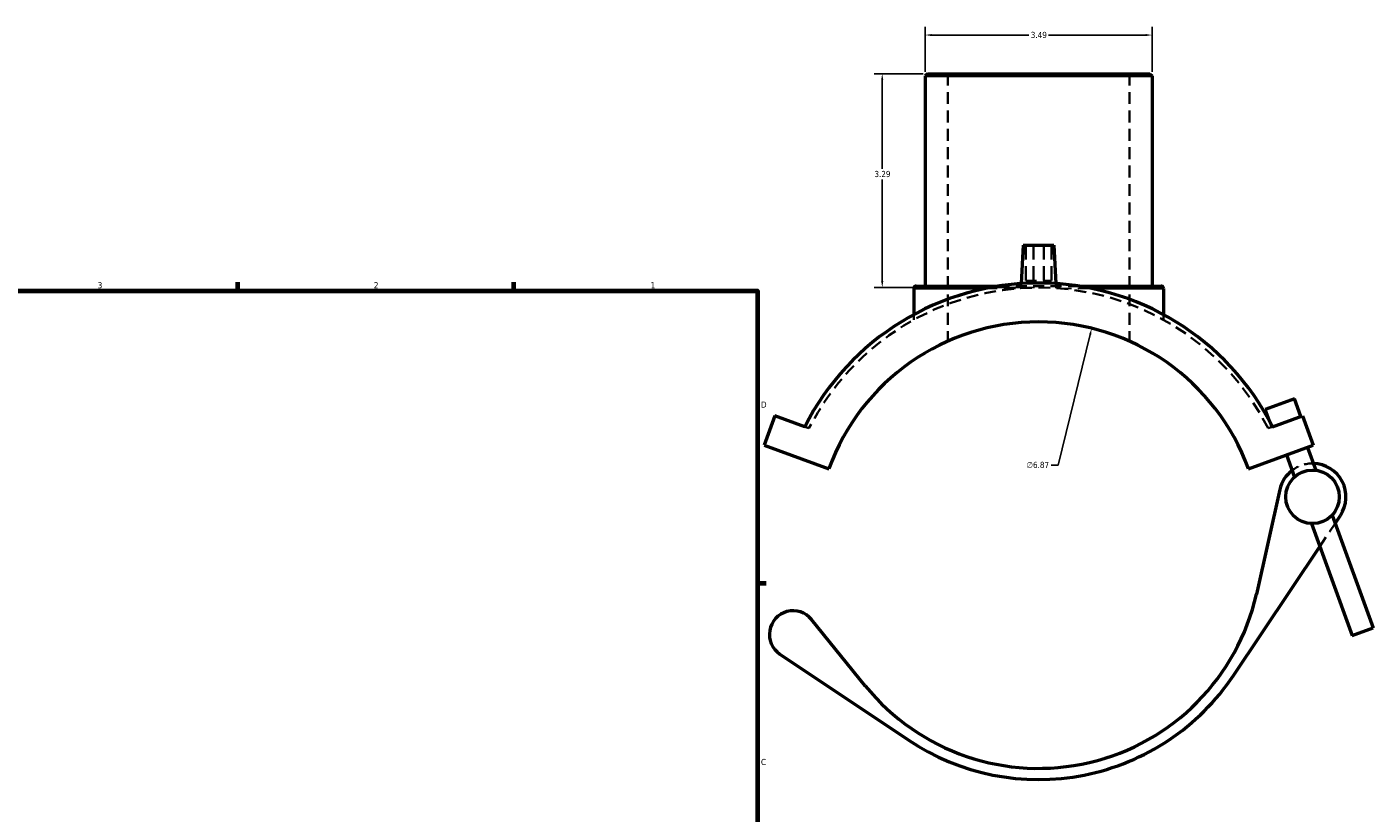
# Model space of a CAD drawing. Header units: inches. Extents: x -7.3 to 51.8, y 0.6 to 54.7.
# Tile 6 of 7: x 22.3 to 43, y 13 to 25.1. Entities that reach past the tile are written whole.
import ezdxf

# ---------------------------------------------------------------- set-up
doc = ezdxf.new("R2010")
doc.units = ezdxf.units.IN
doc.header["$MEASUREMENT"] = 0
doc.linetypes.add('DASHED', pattern=[0.2067, 0.1654, -0.0413])
for name, color, linetype, lineweight in [('Border (ANSI)', 7, 'Continuous', 70), ('Dimension (ANSI)', 7, 'Continuous', 25), ('Hidden (ANSI)', 7, 'DASHED', 35), ('Hidden Narrow (ANSI)', 7, 'DASHED', 25), ('Visible (ANSI)', 7, 'Continuous', 50), ('Visible Narrow (ANSI)', 7, 'Continuous', 35)]:
    doc.layers.add(name, color=color, linetype=linetype, lineweight=lineweight)
doc.styles.add('Note Text (ANSI)', font='tahoma.ttf')
doc.dimstyles.new('Default (ANSI)', dxfattribs={"dimtxt": 0.094488, "dimasz": 0.098425, "dimexe": 0.125, "dimexo": 0.0625, "dimgap": 0.031496, "dimtad": 0, "dimtih": 1, "dimtoh": 1, "dimrnd": 1e-08, "dimzin": 4, "dimdsep": 46, "dimtxsty": 'Note Text (ANSI)', "dimcen": 0.09, "dimdle": 0.393701, "dimclrd": 256, "dimclre": 256, "dimclrt": 5, "dimadec": 0, "dimazin": 1, "dimtfac": 1, "dimtofl": 0, "dimtmove": 0, "dimatfit": 3, "dimfxl": 1, "dimtolj": 1, "dimtzin": 4, "dimlwd": -1, "dimlwe": -1, "dimarcsym": 0})

# ---------------------------------------------------------------- blocks, each defined once
blk = doc.blocks.new('Borders Default Border')
at = {"layer": 'Border (ANSI)'}
for p, q in [((25.5, 21), (25.5, 21.134)), ((29.75, 21), (29.75, 21.134)), ((33.5, 16.5), (33.634, 16.5))]:
    blk.add_line(p, q, dxfattribs=at)
at = {"layer": 'Border (ANSI)', "flags": 128}
blk.add_lwpolyline([(0.5, 1), (0.5, 21), (33.5, 21), (33.5, 1), (0.5, 1)], dxfattribs=at)
at = {"layer": 'Border (ANSI)', "color": 5, "true_color": 0x0000ff, "char_height": 0.0945, "attachment_point": 7, "style": 'Note Text (ANSI)'}
for s, insert in [('3', (23.346, 21.038)), ('2', (27.596, 21.04)), ('1', (31.854, 21.04)), ('D', (33.553, 19.203)), ('C', (33.552, 13.701))]:
    blk.add_mtext(s, dxfattribs=dict(at, insert=insert))
blk = doc.blocks.new('*D6')
at = {"layer": 'Defpoints', "color": 0, "transparency": 16777216}
for p in [(35.418, 24.342), (36.112, 24.342), (37.824, 21.052)]:
    blk.add_point(p, dxfattribs=at)
at = {"layer": 'Dimension (ANSI)', "transparency": 16777216}
for p, q in [((36.05, 24.342), (35.293, 24.342)), ((35.418, 24.244), (35.418, 22.878)), ((35.418, 21.15), (35.418, 22.716)), ((37.761, 21.052), (35.293, 21.052))]:
    blk.add_line(p, q, dxfattribs=at)
for points in [[(35.401, 24.244), (35.434, 24.244), (35.418, 24.342)], [(35.401, 21.15), (35.434, 21.15), (35.418, 21.052)]]:
    blk.add_solid(points, dxfattribs=at)
at = {"layer": 'Dimension (ANSI)', "color": 5, "transparency": 16777216, "insert": (35.297, 22.846), "char_height": 0.0945, "attachment_point": 1, "style": 'Note Text (ANSI)'}
blk.add_mtext('\\A1;3.29', dxfattribs=at)
blk = doc.blocks.new('*D7')
at = {"layer": 'Defpoints', "color": 0, "transparency": 16777216}
for p in [(39.57, 24.937), (36.077, 24.307), (39.57, 24.307)]:
    blk.add_point(p, dxfattribs=at)
at = {"layer": 'Dimension (ANSI)', "transparency": 16777216}
for p, q in [((36.077, 24.37), (36.077, 25.062)), ((36.176, 24.937), (37.672, 24.937)), ((39.471, 24.937), (37.975, 24.937)), ((39.57, 24.37), (39.57, 25.062))]:
    blk.add_line(p, q, dxfattribs=at)
for points in [[(36.176, 24.953), (36.176, 24.921), (36.077, 24.937)], [(39.471, 24.953), (39.471, 24.921), (39.57, 24.937)]]:
    blk.add_solid(points, dxfattribs=at)
at = {"layer": 'Dimension (ANSI)', "color": 5, "transparency": 16777216, "insert": (37.703, 24.986), "char_height": 0.0945, "attachment_point": 1, "style": 'Note Text (ANSI)'}
blk.add_mtext('\\A1;3.49', dxfattribs=at)
blk = doc.blocks.new('*D9')
at = {"layer": 'Defpoints', "color": 0, "transparency": 16777216}
for p in [(38.64, 20.423), (37.007, 13.75)]:
    blk.add_point(p, dxfattribs=at)
at = {"layer": 'Dimension (ANSI)', "transparency": 16777216}
for p, q in [((38.125, 18.318), (38.617, 20.328)), ((38.016, 18.318), (38.125, 18.318))]:
    blk.add_line(p, q, dxfattribs=at)
blk.add_solid([(38.601, 20.332), (38.633, 20.324), (38.64, 20.423)], dxfattribs=at)
at = {"layer": 'Dimension (ANSI)', "color": 5, "transparency": 16777216, "insert": (37.64, 18.369), "char_height": 0.0945, "attachment_point": 1, "style": 'Note Text (ANSI)'}
blk.add_mtext('\\A1;∅6.87', dxfattribs=at)

msp = doc.modelspace()

# ---------------------------------------------------------------- linework, layer by layer
at = {"layer": 'Hidden (ANSI)', "ltscale": 1.106499}
for p, q in [((36.427, 24.342), (36.427, 20.225)), ((39.22, 24.342), (39.22, 20.225))]:
    msp.add_line(p, q, dxfattribs=at)
at = {"layer": 'Hidden (ANSI)', "ltscale": 1.333288}
for p, q in [((37.627, 21.703), (37.627, 21.152)), ((37.745, 21.703), (37.745, 21.152)), ((37.902, 21.703), (37.902, 21.152)), ((38.02, 21.703), (38.02, 21.152))]:
    msp.add_line(p, q, dxfattribs=at)
at = {"layer": 'Hidden (ANSI)', "ltscale": 0.997297}
msp.add_line((37.627, 21.152), (38.02, 21.152), dxfattribs=at)
at = {"layer": 'Hidden (ANSI)', "ltscale": 1.014036}
msp.add_line((37.206, 21.073), (38.441, 21.073), dxfattribs=at)
at = {"layer": 'Hidden (ANSI)', "ltscale": 0.131697}
for p, q in [((37.556, 21.112), (37.553, 21.043)), ((38.091, 21.112), (38.094, 21.043))]:
    msp.add_line(p, q, dxfattribs=at)
at = {"layer": 'Hidden (ANSI)', "ltscale": 0.149085}
for p, q in [((35.903, 20.634), (35.903, 20.556)), ((39.744, 20.634), (39.744, 20.556))]:
    msp.add_line(p, q, dxfattribs=at)
at = {"layer": 'Hidden (ANSI)', "ltscale": 0.131711}
for p, q in [((34.225, 18.909), (34.29, 18.885)), ((41.357, 18.885), (41.422, 18.909))]:
    msp.add_line(p, q, dxfattribs=at)
at = {"layer": 'Hidden (ANSI)', "ltscale": 0.217589}
msp.add_line((41.408, 18.903), (41.369, 19.011), dxfattribs=at)
at = {"layer": 'Hidden (ANSI)', "ltscale": 1.030228}
msp.add_line((42.149, 17.068), (42.386, 17.422), dxfattribs=at)
at = {"layer": 'Hidden (ANSI)', "ltscale": 1.082237}
msp.add_arc((37.824, 17.087), 3.965, 26.9664, 153.0336, dxfattribs=at)
at = {"layer": 'Hidden (ANSI)', "ltscale": 0.847536}
msp.add_arc((42.039, 17.83), 0.515, 88.793, 127.7539, dxfattribs=at)
at = {"layer": 'Hidden Narrow (ANSI)', "ltscale": 1.10233}
for p, q in [((37.469, 21.038), (37.035, 21.038)), ((38.612, 21.038), (38.178, 21.038))]:
    msp.add_line(p, q, dxfattribs=at)
at = {"layer": 'Visible (ANSI)'}
for p, q in [((36.112, 24.342), (36.077, 24.307)), ((39.57, 24.307), (36.077, 24.307)), ((36.077, 24.307), (36.077, 21.073)), ((36.112, 24.342), (39.535, 24.342)), ((39.535, 24.342), (39.57, 24.307)), ((39.57, 24.307), (39.57, 21.073)), ((37.587, 21.703), (37.556, 21.112)), ((37.587, 21.703), (38.06, 21.703)), ((38.06, 21.703), (38.091, 21.112)), ((35.903, 21.038), (35.903, 20.634)), ((35.938, 21.073), (37.206, 21.073)), ((38.441, 21.073), (39.709, 21.073)), ((39.744, 21.038), (39.744, 20.634)), ((41.761, 19.339), (41.309, 19.175)), ((41.86, 19.068), (41.761, 19.339)), ((33.764, 19.076), (33.6, 18.624)), ((34.225, 18.909), (33.764, 19.076)), ((41.369, 19.011), (41.309, 19.175)), ((41.422, 18.909), (41.883, 19.076)), ((41.883, 19.076), (42.047, 18.624)), ((33.6, 18.624), (34.596, 18.262)), ((41.051, 18.262), (42.047, 18.624)), ((41.637, 18.475), (41.761, 18.135)), ((41.96, 18.592), (42.088, 18.24)), ((41.536, 17.943), (41.175, 16.335)), ((42.022, 17.418), (42.647, 15.699)), ((42.34, 17.549), (42.97, 15.817)), ((42.386, 17.422), (42.467, 17.544)), ((40.822, 15.083), (42.149, 17.068)), ((35.157, 14.922), (34.328, 15.943)), ((42.647, 15.699), (42.97, 15.817)), ((33.842, 15.41), (35.819, 14.089))]:
    msp.add_line(p, q, dxfattribs=at)
msp.add_circle((42.039, 17.83), 0.412, dxfattribs=at)
for centre, radius, start, end in [((37.824, 17.087), 4.034, 26.8471, 153.1529), ((35.938, 21.038), 0.0349, 90, 180), ((39.709, 21.038), 0.0349, 0, 90), ((37.824, 17.087), 3.435, 20, 160), ((42.039, 17.83), 0.515, 127.7539, 167.3498), ((42.039, 17.83), 0.515, 326.2404, 88.793), ((37.824, 17.087), 3.435, 219.0769, 347.3498), ((34.045, 15.713), 0.364, 39.0769, 236.2327), ((37.824, 17.087), 3.607, 236.2327, 326.2404)]:
    msp.add_arc(centre, radius, start, end, dxfattribs=at)
at = {"layer": 'Visible Narrow (ANSI)'}
for p, q in [((36.915, 21.038), (35.906, 21.038)), ((39.741, 21.038), (38.732, 21.038))]:
    msp.add_line(p, q, dxfattribs=at)

# ---------------------------------------------------------------- block references
msp.add_blockref('Borders Default Border', (0, 0))

# ---------------------------------------------------------------- dimensions: what is measured, and where the dimension line sits
at = {"layer": 'Dimension (ANSI)'}
for base, p1, p2, angle, override, picture, middle in [((39.57, 24.937), (36.077, 24.307), (39.57, 24.307), 180, {"dimgap": 0.031496, "dimtih": 0, "dimtoh": 0, "dimdec": 2, "dimtol": 0, "dimlim": 0, "dimtp": 0, "dimtm": 0, "dimtdec": 2, "dimatfit": 1}, '*D7', (37.824, 24.937)), ((35.418, 24.342), (37.824, 21.052), (36.112, 24.342), 90, {"dimgap": 0.031496, "dimdec": 2, "dimtol": 0, "dimlim": 0, "dimtp": 0, "dimtm": 0, "dimtdec": 2, "dimatfit": 1}, '*D6', (35.418, 22.797))]:
    dim = msp.add_linear_dim(base=base, p1=p1, p2=p2, angle=angle, dimstyle='Default (ANSI)', override=override, dxfattribs=at)
    dim.commit()
    dim.dimension.update_dxf_attribs({"geometry": picture, "text_midpoint": middle, "dimtype": 160})
dim = msp.add_diameter_dim_2p(p1=(37.007, 13.75), p2=(38.64, 20.423), dimstyle='Default (ANSI)', override={"dimgap": 0.031496, "dimdec": 2, "dimlfac": 1, "dimtol": 0, "dimlim": 0, "dimtp": 0, "dimtm": 0, "dimtdec": 2}, dxfattribs=at)
dim.commit()
dim.dimension.update_dxf_attribs({"geometry": '*D9', "text_midpoint": (37.812, 18.318), "dimtype": 163})

doc.saveas('drawing.dxf')
